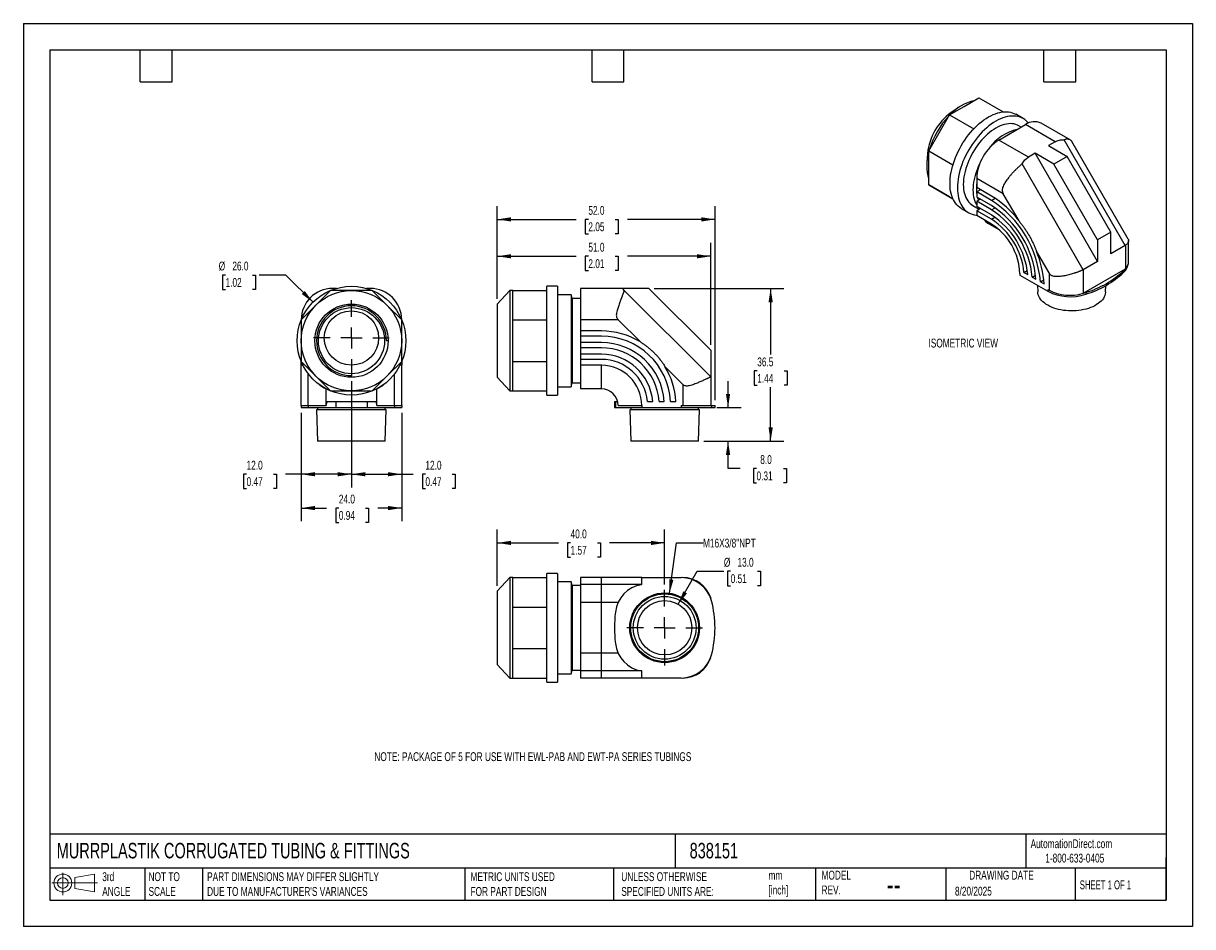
# Model space of a CAD drawing. Header units: millimetres. Extents: x 0 to 279, y 0 to 216.
import ezdxf

# ---------------------------------------------------------------- set-up
doc = ezdxf.new("R2010")
doc.units = ezdxf.units.MM
doc.layers.add('DIMENSIONS', color=140, linetype='Continuous', lineweight=25)
doc.layers.add('TEXT', color=140, linetype='Continuous', lineweight=25)
doc.styles.add('SLDTEXTSTYLE0', font='TXT', dxfattribs={"width": 0.7})
doc.styles.add('SLDTEXTSTYLE1', font='TXT', dxfattribs={"width": 0.65})
doc.dimstyles.new('SLDDIMSTYLE0', dxfattribs={"dimtxt": 2.158008, "dimasz": 3.302, "dimexe": 0, "dimexo": 0.0625, "dimgap": 0.539502, "dimtad": 0, "dimtih": 1, "dimtoh": 1, "dimdec": 1, "dimrnd": 1e-09, "dimzin": 12, "dimdsep": 46, "dimtxsty": 'SLDTEXTSTYLE0', "dimsah": 1, "dimcen": 0.09, "dimadec": 0, "dimazin": 3, "dimtfac": 1, "dimtdec": 1, "dimtofl": 0, "dimtmove": 0, "dimatfit": 3, "dimfxl": 0, "dimfrac": 2, "dimtolj": 1, "dimtzin": 12, "dimarcsym": 0})
doc.dimstyles.new('SLDDIMSTYLE1', dxfattribs={"dimtxt": 2.158008, "dimasz": 3.302, "dimexe": 0, "dimexo": 0.0625, "dimgap": 0.539502, "dimtad": 0, "dimtih": 1, "dimtoh": 1, "dimdec": 1, "dimrnd": 1e-09, "dimzin": 4, "dimdsep": 46, "dimtxsty": 'SLDTEXTSTYLE0', "dimsah": 1, "dimcen": 0.09, "dimadec": 0, "dimazin": 1, "dimtfac": 1, "dimtdec": 1, "dimtofl": 0, "dimtmove": 0, "dimatfit": 3, "dimfxl": 0, "dimfrac": 2, "dimtolj": 1, "dimtzin": 12, "dimarcsym": 0})
doc.dimstyles.new('SLDDIMSTYLE2', dxfattribs={"dimtxt": 2.158008, "dimasz": 3.302, "dimexe": 0, "dimexo": 0.0625, "dimgap": 0.539502, "dimtad": 0, "dimtih": 1, "dimtoh": 1, "dimdec": 1, "dimrnd": 1e-09, "dimzin": 4, "dimdsep": 46, "dimtxsty": 'SLDTEXTSTYLE0', "dimsah": 1, "dimcen": 0.09, "dimadec": 0, "dimazin": 1, "dimtfac": 1, "dimtdec": 1, "dimtmove": 0, "dimatfit": 0, "dimfxl": 0, "dimfrac": 2, "dimtolj": 1, "dimtzin": 12, "dimarcsym": 0})
doc.dimstyles.new('SLDDIMSTYLE3', dxfattribs={"dimtxt": 2.158008, "dimasz": 3.302, "dimexe": 0, "dimexo": 0.0625, "dimgap": 0.539502, "dimtad": 0, "dimtih": 1, "dimtoh": 1, "dimdec": 1, "dimrnd": 1e-09, "dimzin": 4, "dimdsep": 46, "dimtxsty": 'SLDTEXTSTYLE0', "dimsah": 1, "dimcen": 0, "dimadec": 0, "dimazin": 1, "dimtfac": 1, "dimtdec": 1, "dimtofl": 0, "dimtmove": 0, "dimatfit": 3, "dimfxl": 0, "dimfrac": 2, "dimtolj": 1, "dimtzin": 12, "dimarcsym": 0})
doc.dimstyles.new('SLDDIMSTYLE4', dxfattribs={"dimtxt": 2.158008, "dimasz": 3.302, "dimexe": 0, "dimexo": 0.0625, "dimgap": 0.539502, "dimtad": 0, "dimtih": 1, "dimtoh": 1, "dimdec": 1, "dimrnd": 1e-09, "dimzin": 12, "dimdsep": 46, "dimtxsty": 'SLDTEXTSTYLE0', "dimsah": 1, "dimcen": 0, "dimadec": 0, "dimazin": 3, "dimtfac": 1, "dimtdec": 1, "dimtofl": 0, "dimtmove": 0, "dimatfit": 3, "dimfxl": 0, "dimfrac": 2, "dimtolj": 1, "dimtzin": 12, "dimarcsym": 0})

# ---------------------------------------------------------------- blocks, each defined once
blk = doc.blocks.new('Block11')
at = {"color": 7, "linetype": 'Continuous', "lineweight": 18}
for p, q in [((0, 2.88), (10.87, 2.88)), ((2.59, 5.31), (2.59, 0)), ((5.48, 4.17), (10.18, 5.03)), ((5.48, 1.6), (5.48, 4.17)), ((10.18, 5.03), (10.18, 0.73)), ((5.48, 1.6), (10.18, 0.73))]:
    blk.add_line(p, q, dxfattribs=at)
for radius in [2.15, 1.29]:
    blk.add_circle((2.59, 2.88), radius, dxfattribs=at)
blk = doc.blocks.new('Block12')
at = {"color": 7, "linetype": 'Continuous'}
blk.add_blockref('Block11', (0, 0), dxfattribs=at)
blk = doc.blocks.new('_D')
at = {"layer": 'DIMENSIONS'}
for p, q in [((150.76, 152.55), (181.75, 152.55)), ((178.57, 152.55), (178.57, 136.74)), ((175.37, 132.83), (174.64, 132.83)), ((174.64, 132.83), (174.64, 129.4)), ((181.78, 132.83), (182.5, 132.83)), ((182.5, 132.83), (182.5, 129.4)), ((174.64, 129.4), (175.37, 129.4)), ((178.57, 116.05), (178.57, 128.91)), ((182.5, 129.4), (181.78, 129.4)), ((162.61, 116.05), (181.75, 116.05))]:
    blk.add_line(p, q, dxfattribs=at)
for points in [[(178.57, 152.55), (178.06, 149.25), (179.08, 149.25)], [(178.57, 116.05), (179.08, 119.35), (178.06, 119.35)]]:
    blk.add_solid(points, dxfattribs=at)
at = {"layer": 'DIMENSIONS', "char_height": 2.117, "attachment_point": 1, "style": 'SLDTEXTSTYLE0'}
for s, insert in [('36.5', (175.37, 136.04)), ('1.44', (175.37, 132.12))]:
    blk.add_mtext(s, dxfattribs=dict(at, insert=insert))
blk = doc.blocks.new('_D_1')
at = {"layer": 'DIMENSIONS'}
for p, q in [((113.24, 150.07), (113.24, 163.41)), ((164.24, 139.07), (164.24, 163.41)), ((113.24, 160.23), (132.08, 160.23)), ((135.01, 160.23), (134.28, 160.23)), ((134.28, 160.23), (134.28, 156.8)), ((141.42, 160.23), (142.14, 160.23)), ((142.14, 160.23), (142.14, 156.8)), ((164.24, 160.23), (144.34, 160.23)), ((134.28, 156.8), (135.01, 156.8)), ((142.14, 156.8), (141.42, 156.8))]:
    blk.add_line(p, q, dxfattribs=at)
for points in [[(113.24, 160.23), (116.54, 159.73), (116.54, 160.74)], [(164.24, 160.23), (160.94, 160.74), (160.94, 159.73)]]:
    blk.add_solid(points, dxfattribs=at)
at = {"layer": 'DIMENSIONS', "char_height": 2.117, "attachment_point": 1, "style": 'SLDTEXTSTYLE0'}
for s, insert in [('51.0', (135.01, 163.45)), ('2.01', (135.01, 159.53))]:
    blk.add_mtext(s, dxfattribs=dict(at, insert=insert))
blk = doc.blocks.new('_D_2')
at = {"layer": 'DIMENSIONS'}
for p, q in [((113.24, 150.07), (113.24, 172.23)), ((165.28, 125.82), (165.28, 172.23)), ((113.24, 169.05), (132.08, 169.05)), ((135.01, 169.05), (134.28, 169.05)), ((134.28, 169.05), (134.28, 165.62)), ((141.42, 169.05), (142.14, 169.05)), ((142.14, 169.05), (142.14, 165.62)), ((165.28, 169.05), (144.34, 169.05)), ((134.28, 165.62), (135.01, 165.62)), ((142.14, 165.62), (141.42, 165.62))]:
    blk.add_line(p, q, dxfattribs=at)
for points in [[(113.24, 169.05), (116.54, 168.54), (116.54, 169.56)], [(165.28, 169.05), (161.98, 169.56), (161.98, 168.54)]]:
    blk.add_solid(points, dxfattribs=at)
at = {"layer": 'DIMENSIONS', "char_height": 2.117, "attachment_point": 1, "style": 'SLDTEXTSTYLE0'}
for s, insert in [('52.0', (135.01, 172.26)), ('2.05', (135.01, 168.35))]:
    blk.add_mtext(s, dxfattribs=dict(at, insert=insert))
blk = doc.blocks.new('_D_3')
at = {"layer": 'DIMENSIONS'}
for p, q in [((168.39, 124.05), (168.39, 130.4)), ((165.71, 124.05), (171.56, 124.05)), ((162.61, 116.05), (171.56, 116.05)), ((168.39, 109.5), (168.39, 116.05)), ((171.3, 109.5), (168.39, 109.5)), ((175.19, 109.5), (174.47, 109.5)), ((174.47, 109.5), (174.47, 106.07)), ((181.61, 109.5), (182.33, 109.5)), ((182.33, 109.5), (182.33, 106.07)), ((174.47, 106.07), (175.19, 106.07)), ((182.33, 106.07), (181.61, 106.07))]:
    blk.add_line(p, q, dxfattribs=at)
for points in [[(168.39, 124.05), (168.9, 127.35), (167.88, 127.35)], [(168.39, 116.05), (167.88, 112.75), (168.9, 112.75)]]:
    blk.add_solid(points, dxfattribs=at)
at = {"layer": 'DIMENSIONS', "char_height": 2.117, "attachment_point": 1, "style": 'SLDTEXTSTYLE0'}
for s, insert in [('8.0', (176.09, 112.71)), ('0.31', (175.19, 108.8))]:
    blk.add_mtext(s, dxfattribs=dict(at, insert=insert))
blk = doc.blocks.new('_D_4')
at = {"layer": 'DIMENSIONS'}
for p, q in [((48.31, 155.74), (47.59, 155.74)), ((47.59, 155.74), (47.59, 152.31)), ((54.73, 155.74), (55.45, 155.74)), ((55.45, 155.74), (55.45, 152.31)), ((62.71, 155.74), (56.36, 155.74)), ((69.21, 149.24), (62.71, 155.74)), ((47.59, 152.31), (48.31, 152.31)), ((55.45, 152.31), (54.73, 152.31))]:
    blk.add_line(p, q, dxfattribs=at)
blk.add_solid([(69.21, 149.24), (67.23, 151.94), (66.51, 151.22)], dxfattribs=at)
at = {"layer": 'DIMENSIONS', "char_height": 2.117, "attachment_point": 1, "style": 'SLDTEXTSTYLE0'}
for s, insert in [('%%c', (46.68, 158.96)), ('26.0', (49.94, 158.96)), ('1.02', (48.31, 155.04))]:
    blk.add_mtext(s, dxfattribs=dict(at, insert=insert))
blk = doc.blocks.new('_D_5')
at = {"layer": 'DIMENSIONS'}
for p, q in [((78.4, 130.39), (78.4, 104.96)), ((90.4, 122.78), (90.4, 104.96)), ((78.4, 108.13), (90.4, 108.13)), ((90.4, 108.13), (93.15, 108.13)), ((96.07, 108.13), (95.35, 108.13)), ((95.35, 108.13), (95.35, 104.7)), ((102.48, 108.13), (103.21, 108.13)), ((103.21, 108.13), (103.21, 104.7)), ((95.35, 104.7), (96.07, 104.7)), ((103.21, 104.7), (102.48, 104.7))]:
    blk.add_line(p, q, dxfattribs=at)
for points in [[(78.4, 108.13), (81.7, 107.63), (81.7, 108.64)], [(90.4, 108.13), (87.1, 108.64), (87.1, 107.63)]]:
    blk.add_solid(points, dxfattribs=at)
at = {"layer": 'DIMENSIONS', "char_height": 2.117, "attachment_point": 1, "style": 'SLDTEXTSTYLE0'}
for s, insert in [('12.0', (96.07, 111.35)), ('0.47', (96.07, 107.43))]:
    blk.add_mtext(s, dxfattribs=dict(at, insert=insert))
blk = doc.blocks.new('_D_6')
at = {"layer": 'DIMENSIONS'}
for p, q in [((78.4, 130.39), (78.4, 104.96)), ((66.4, 122.78), (66.4, 104.96)), ((53.33, 108.13), (52.6, 108.13)), ((52.6, 108.13), (52.6, 104.7)), ((59.74, 108.13), (60.47, 108.13)), ((60.47, 108.13), (60.47, 104.7)), ((66.4, 108.13), (62.67, 108.13)), ((78.4, 108.13), (66.4, 108.13)), ((52.6, 104.7), (53.33, 104.7)), ((60.47, 104.7), (59.74, 104.7))]:
    blk.add_line(p, q, dxfattribs=at)
for points in [[(66.4, 108.13), (69.7, 107.63), (69.7, 108.64)], [(78.4, 108.13), (75.1, 108.64), (75.1, 107.63)]]:
    blk.add_solid(points, dxfattribs=at)
at = {"layer": 'DIMENSIONS', "char_height": 2.117, "attachment_point": 1, "style": 'SLDTEXTSTYLE0'}
for s, insert in [('12.0', (53.33, 111.35)), ('0.47', (53.33, 107.43))]:
    blk.add_mtext(s, dxfattribs=dict(at, insert=insert))
blk = doc.blocks.new('_D_7')
at = {"layer": 'DIMENSIONS'}
for p, q in [((66.4, 122.78), (66.4, 96.88)), ((90.4, 122.78), (90.4, 96.88)), ((66.4, 100.05), (72.45, 100.05)), ((75.38, 100.05), (74.65, 100.05)), ((74.65, 100.05), (74.65, 96.62)), ((81.79, 100.05), (82.51, 100.05)), ((82.51, 100.05), (82.51, 96.62)), ((90.4, 100.05), (84.71, 100.05)), ((74.65, 96.62), (75.38, 96.62)), ((82.51, 96.62), (81.79, 96.62))]:
    blk.add_line(p, q, dxfattribs=at)
for points in [[(66.4, 100.05), (69.7, 99.54), (69.7, 100.56)], [(90.4, 100.05), (87.1, 100.56), (87.1, 99.54)]]:
    blk.add_solid(points, dxfattribs=at)
at = {"layer": 'DIMENSIONS', "char_height": 2.117, "attachment_point": 1, "style": 'SLDTEXTSTYLE0'}
for s, insert in [('24.0', (75.38, 103.26)), ('0.94', (75.38, 99.35))]:
    blk.add_mtext(s, dxfattribs=dict(at, insert=insert))
blk = doc.blocks.new('SW_CENTERMARKSYMBOL_0')
at = {"layer": 'DIMENSIONS', "color": 0}
for p, q in [((0, 5.08), (0, 9.04)), ((-5.08, 0), (-9.04, 0)), ((0, 0), (-2.54, 0)), ((0, 0), (0, 2.54)), ((0, 0), (0, -2.54)), ((0, 0), (2.54, 0)), ((5.08, 0), (9.04, 0)), ((0, -5.08), (0, -9.04))]:
    blk.add_line(p, q, dxfattribs=at)
blk = doc.blocks.new('_D_8')
at = {"layer": 'DIMENSIONS'}
for p, q in [((156.49, 77.06), (161.04, 84.93)), ((161.04, 84.93), (167.39, 84.93)), ((169.01, 84.93), (168.29, 84.93)), ((168.29, 84.93), (168.29, 81.5)), ((175.43, 84.93), (176.15, 84.93)), ((176.15, 84.93), (176.15, 81.5)), ((168.29, 81.5), (169.01, 81.5)), ((176.15, 81.5), (175.43, 81.5))]:
    blk.add_line(p, q, dxfattribs=at)
blk.add_solid([(156.49, 77.06), (158.58, 79.66), (157.7, 80.17)], dxfattribs=at)
at = {"layer": 'DIMENSIONS', "char_height": 2.117, "attachment_point": 1, "style": 'SLDTEXTSTYLE0'}
for s, insert in [('%%c', (167.39, 88.14)), ('13.0', (170.64, 88.14)), ('0.51', (169.01, 84.23))]:
    blk.add_mtext(s, dxfattribs=dict(at, insert=insert))
blk = doc.blocks.new('_D_9')
at = {"layer": 'DIMENSIONS'}
for p, q in [((154.39, 79.68), (156.06, 91.72)), ((156.06, 91.72), (162.41, 91.72))]:
    blk.add_line(p, q, dxfattribs=at)
blk.add_solid([(154.39, 79.68), (155.34, 82.88), (154.34, 83.02)], dxfattribs=at)
at = {"layer": 'DIMENSIONS', "insert": (162.41, 92.74), "char_height": 2.1167, "attachment_point": 1, "style": 'SLDTEXTSTYLE0'}
blk.add_mtext('M16X3/8"NPT', dxfattribs=at)
blk = doc.blocks.new('_D_10')
at = {"layer": 'DIMENSIONS'}
for p, q in [((113.24, 81.45), (113.24, 94.9)), ((153.24, 81.74), (153.24, 94.9)), ((113.24, 91.72), (127.84, 91.72)), ((130.76, 91.72), (130.04, 91.72)), ((130.04, 91.72), (130.04, 88.29)), ((137.18, 91.72), (137.9, 91.72)), ((137.9, 91.72), (137.9, 88.29)), ((153.24, 91.72), (140.1, 91.72)), ((130.04, 88.29), (130.76, 88.29)), ((137.9, 88.29), (137.18, 88.29))]:
    blk.add_line(p, q, dxfattribs=at)
for points in [[(113.24, 91.72), (116.54, 91.21), (116.54, 92.23)], [(153.24, 91.72), (149.94, 92.23), (149.94, 91.21)]]:
    blk.add_solid(points, dxfattribs=at)
at = {"layer": 'DIMENSIONS', "char_height": 2.117, "attachment_point": 1, "style": 'SLDTEXTSTYLE0'}
for s, insert in [('40.0', (130.76, 94.93)), ('1.57', (130.76, 91.02))]:
    blk.add_mtext(s, dxfattribs=dict(at, insert=insert))
blk = doc.blocks.new('SW_CENTERMARKSYMBOL_1')
at = {"layer": 'DIMENSIONS', "color": 0}
for p, q in [((0, 5.08), (0, 9.04)), ((-5.08, 0), (-9.04, 0)), ((0, 0), (-2.54, 0)), ((0, 0), (0, 2.54)), ((0, 0), (0, -2.54)), ((0, 0), (2.54, 0)), ((5.08, 0), (9.04, 0)), ((0, -5.08), (0, -9.04))]:
    blk.add_line(p, q, dxfattribs=at)

msp = doc.modelspace()

# ---------------------------------------------------------------- linework, layer by layer
at = {"color": 7, "linetype": 'Continuous'}
for p, q in [((0, 215.9), (0, 0)), ((0, 215.9), (279.4, 215.9)), ((279.4, 215.9), (279.4, 0)), ((279.4, 0), (0, 0))]:
    msp.add_line(p, q, dxfattribs=at)
for p, q in [((221.32, 194.03), (224.84, 196.06)), ((223.6, 195.88), (221.68, 194.57)), ((224.84, 196.06), (228.35, 198.09)), ((228.35, 198.09), (234.12, 194.76)), ((218.84, 189.72), (221.32, 194.03)), ((221.32, 194.03), (227.1, 190.69)), ((238.89, 193.16), (237.12, 194.18)), ((233.1, 188.02), (239.46, 191.7)), ((238.44, 191.11), (237.89, 191.43)), ((246.54, 187.61), (239.46, 191.7)), ((250.16, 188.06), (243.21, 192.07)), ((216.35, 185.42), (218.84, 189.72)), ((240.17, 183.94), (233.1, 188.02)), ((246.54, 187.61), (244.95, 186.69)), ((263.31, 162.82), (248.71, 188.1)), ((264.01, 164.32), (250.51, 187.7)), ((216.06, 184.83), (215.89, 182.52)), ((216.35, 185.42), (222.13, 182.08)), ((216.35, 181.36), (216.35, 185.42)), ((241.76, 184.86), (240.17, 183.94)), ((256.69, 159), (241.76, 184.86)), ((246.26, 182.26), (241.76, 184.86)), ((244.95, 186.69), (249.45, 184.1)), ((253.26, 157.01), (238.66, 182.3)), ((249.45, 184.1), (246.26, 182.26)), ((256.69, 164.19), (246.26, 182.26)), ((259.88, 166.03), (249.45, 184.1)), ((216.35, 177.3), (216.35, 181.36)), ((234.17, 175.16), (227.8, 178.84)), ((227.8, 178.84), (227.8, 176.66)), ((216.35, 177.3), (222.12, 173.97)), ((218.84, 175.87), (216.35, 177.3)), ((218.32, 176.16), (218.35, 176.15)), ((218.35, 176.15), (218.84, 175.87)), ((231.33, 174.62), (227.8, 176.66)), ((228.68, 176.15), (227.8, 175.64)), ((221.32, 174.43), (218.84, 175.87)), ((221.32, 174.43), (222.12, 173.97)), ((227.8, 175.64), (227.8, 174.4)), ((231.33, 173.6), (227.8, 175.64)), ((231.33, 172.36), (227.8, 174.4)), ((228.69, 173.89), (227.8, 173.38)), ((227.8, 173.38), (227.8, 172.14)), ((231.33, 171.33), (227.8, 173.38)), ((231.33, 173.6), (232.19, 174.09)), ((237.92, 168.67), (234.17, 175.16)), ((224.12, 171.66), (225.89, 170.64)), ((226.89, 172.37), (228.43, 171.48)), ((231.33, 170.1), (227.8, 172.14)), ((228.69, 171.63), (227.8, 171.11)), ((227.8, 171.11), (227.8, 169.96)), ((231.33, 169.07), (227.8, 171.11)), ((231.33, 171.33), (232.19, 171.83)), ((231.33, 167.92), (227.8, 169.96)), ((230.48, 168.13), (233.13, 166.6)), ((231.33, 169.07), (232.18, 169.56)), ((259.88, 166.03), (256.69, 164.19)), ((259.88, 160.83), (259.88, 166.03)), ((256.69, 164.19), (256.69, 159)), ((263.31, 162.82), (259.88, 160.83)), ((263.33, 162.82), (263.33, 157.2)), ((264.11, 159.06), (264.11, 163.97)), ((245.09, 156.26), (242.08, 161.46)), ((239.11, 156.39), (239.9, 156.84)), ((253.24, 157), (253.24, 151.38)), ((256.69, 159), (253.26, 157.01)), ((263.28, 157.18), (253.29, 151.41)), ((262.97, 156.84), (262.97, 156.43)), ((263.33, 157.2), (263.28, 157.18)), ((238.14, 156.13), (238.14, 155.72)), ((238.14, 155.72), (244.82, 151.86)), ((239.11, 156.39), (240, 155.87)), ((241.07, 155.25), (241.88, 155.72)), ((241.07, 155.25), (241.96, 154.74)), ((243.03, 154.12), (243.85, 154.59)), ((243.03, 154.12), (243.92, 153.61)), ((245.09, 156.26), (245.09, 152.12)), ((73.43, 152.05), (69.91, 148.54)), ((78.4, 152.05), (73.43, 152.05)), ((74.83, 152.55), (73.9, 152.55)), ((83.37, 152.05), (78.4, 152.05)), ((82.9, 152.55), (81.97, 152.55)), ((86.88, 148.54), (83.37, 152.05)), ((116.24, 152.05), (113.24, 148.8)), ((116.94, 152.05), (116.24, 152.05)), ((116.24, 152.05), (116.24, 128.05)), ((116.94, 148.54), (116.94, 152.05)), ((116.94, 152.05), (125.12, 152.05)), ((127.62, 153.05), (125.12, 153.05)), ((125.12, 127.05), (125.12, 153.05)), ((127.62, 153.05), (127.62, 127.05)), ((130.88, 151.05), (127.62, 151.05)), ((131.12, 150.15), (130.88, 151.05)), ((130.88, 151.05), (130.88, 129.05)), ((133.12, 152.55), (133.12, 145.05)), ((143.12, 152.55), (133.12, 152.55)), ((149.49, 152.55), (143.12, 152.55)), ((164.24, 131.44), (143.59, 152.08)), ((164.24, 137.8), (149.49, 152.55)), ((242.35, 153.29), (242.41, 151.74)), ((244.82, 152.27), (245.09, 152.12)), ((244.82, 152.27), (244.82, 151.86)), ((253.24, 151.38), (253.29, 151.41)), ((253.88, 151.59), (253.88, 151.18)), ((258.6, 151.74), (258.66, 153.26)), ((69.91, 148.54), (66.4, 145.02)), ((90.4, 145.02), (86.88, 148.54)), ((113.24, 148.8), (113.24, 131.3)), ((116.94, 145.02), (116.94, 148.54)), ((133.12, 150.15), (131.12, 150.15)), ((131.12, 150.15), (131.12, 129.95)), ((66.4, 145.02), (66.4, 140.05)), ((90.4, 140.05), (90.4, 145.02)), ((116.94, 145.02), (125.12, 145.02)), ((116.94, 140.05), (116.94, 145.02)), ((142.14, 145.05), (133.12, 145.05)), ((133.12, 145.05), (133.12, 142.38)), ((147.44, 139.75), (142.14, 145.05)), ((66.4, 140.05), (66.4, 135.08)), ((87.15, 140.05), (86.75, 140.05)), ((90.4, 135.08), (90.4, 140.05)), ((116.94, 135.08), (116.94, 140.05)), ((138.12, 142.38), (133.12, 142.38)), ((133.12, 142.38), (133.12, 141.13)), ((133.12, 141.13), (133.12, 139.62)), ((138.12, 141.13), (133.12, 141.13)), ((138.12, 139.62), (133.12, 139.62)), ((133.12, 139.62), (133.12, 138.36)), ((133.12, 138.36), (133.12, 136.85)), ((138.12, 138.36), (133.12, 138.36)), ((164.24, 137.8), (164.24, 131.44)), ((66.4, 135.08), (69.91, 131.57)), ((66.4, 134.18), (66.4, 135.05)), ((66.8, 134.18), (66.4, 134.18)), ((66.4, 124.55), (66.4, 134.18)), ((86.88, 131.57), (90.4, 135.08)), ((90.4, 134.18), (90, 134.18)), ((90.4, 135.05), (90.4, 134.18)), ((90.4, 124.55), (90.4, 134.18)), ((116.94, 131.57), (116.94, 135.08)), ((116.94, 135.08), (125.12, 135.08)), ((138.12, 136.85), (133.12, 136.85)), ((133.12, 136.85), (133.12, 135.59)), ((133.12, 135.59), (133.12, 134.18)), ((138.12, 135.59), (133.12, 135.59)), ((138.12, 134.18), (133.12, 134.18)), ((133.12, 134.18), (133.12, 128.55)), ((138.12, 128.55), (138.12, 134.18)), ((68.09, 124.55), (68.09, 132.13)), ((69.91, 131.57), (73.43, 128.05)), ((78.4, 131.3), (78.4, 131.7)), ((83.37, 128.05), (86.88, 131.57)), ((88.71, 124.55), (88.71, 132.13)), ((116.94, 128.05), (116.94, 131.57)), ((157.57, 129.62), (153.32, 133.87)), ((164.24, 131.43), (164.24, 124.55)), ((72.34, 128.55), (72.32, 128.55)), ((72.32, 124.55), (72.32, 128.55)), ((84.47, 128.55), (84.46, 128.55)), ((84.47, 124.55), (84.47, 128.55)), ((113.24, 131.3), (116.24, 128.05)), ((127.62, 129.05), (130.88, 129.05)), ((130.88, 129.05), (131.12, 129.95)), ((131.12, 129.95), (133.12, 129.95)), ((138.12, 128.55), (133.12, 128.55)), ((157.57, 129.62), (157.57, 124.55)), ((73.43, 128.05), (78.4, 128.05)), ((78.4, 128.05), (83.37, 128.05)), ((116.24, 128.05), (116.94, 128.05)), ((116.94, 128.05), (125.12, 128.05)), ((125.12, 127.05), (127.62, 127.05)), ((66.4, 124.55), (68.09, 124.55)), ((66.4, 124.55), (66.4, 124.05)), ((66.4, 124.05), (68.09, 124.05)), ((68.09, 124.55), (72.32, 124.55)), ((68.09, 124.55), (68.09, 124.05)), ((68.09, 124.05), (74.65, 124.05)), ((70.07, 123.55), (70.3, 116.05)), ((86.73, 123.55), (70.07, 123.55)), ((70.32, 124.05), (70.32, 123.55)), ((72.61, 125.55), (74.65, 125.55)), ((74.65, 125.55), (74.65, 124.05)), ((74.65, 125.55), (82.15, 125.55)), ((74.65, 124.05), (82.15, 124.05)), ((82.15, 125.55), (82.15, 124.05)), ((82.15, 125.55), (84.19, 125.55)), ((82.15, 124.05), (88.71, 124.05)), ((84.47, 124.55), (88.71, 124.55)), ((86.47, 123.55), (86.47, 124.05)), ((86.49, 116.05), (86.73, 123.55)), ((88.71, 124.55), (90.4, 124.55)), ((88.71, 124.55), (88.71, 124.05)), ((88.71, 124.05), (90.4, 124.05)), ((90.4, 124.55), (90.4, 124.05)), ((141.25, 125.55), (141.25, 124.05)), ((141.25, 125.55), (141.46, 125.55)), ((141.25, 124.05), (141.46, 124.05)), ((141.46, 125.55), (141.46, 124.05)), ((141.46, 125.55), (141.99, 125.55)), ((141.46, 124.05), (147.75, 124.05)), ((142.12, 124.55), (147.75, 124.55)), ((144.91, 123.55), (145.14, 116.05)), ((161.57, 123.55), (144.91, 123.55)), ((145.17, 124.05), (145.17, 123.55)), ((147.75, 124.55), (147.75, 124.05)), ((147.75, 124.05), (157.19, 124.05)), ((149.11, 125.55), (150.38, 125.55)), ((151.89, 125.55), (153.16, 125.55)), ((154.67, 125.55), (155.92, 125.55)), ((157.19, 124.55), (157.57, 124.55)), ((157.19, 124.55), (157.19, 124.05)), ((157.19, 124.05), (164.44, 124.05)), ((157.57, 124.55), (164.24, 124.55)), ((161.32, 123.55), (161.32, 124.05)), ((161.34, 116.05), (161.57, 123.55)), ((164.24, 124.55), (164.44, 124.55)), ((164.44, 124.55), (164.44, 124.05)), ((164.44, 124.55), (165.28, 124.55)), ((164.44, 124.05), (165.28, 124.05)), ((165.28, 124.05), (165.28, 124.55)), ((86.49, 116.05), (70.3, 116.05)), ((161.34, 116.05), (145.14, 116.05)), ((127.62, 84.43), (125.12, 84.43)), ((125.12, 58.43), (125.12, 84.43)), ((127.62, 84.43), (127.62, 58.43)), ((116.24, 83.43), (113.24, 80.18)), ((116.94, 83.43), (116.24, 83.43)), ((116.24, 83.43), (116.24, 59.43)), ((116.94, 79.91), (116.94, 83.43)), ((116.94, 83.43), (125.12, 83.43)), ((130.88, 82.43), (127.62, 82.43)), ((131.12, 81.53), (130.88, 82.43)), ((130.88, 82.43), (130.88, 60.43)), ((133.12, 81.53), (131.12, 81.53)), ((131.12, 81.53), (131.12, 61.33)), ((133.12, 83.43), (133.12, 81.74)), ((138.12, 83.43), (133.12, 83.43)), ((138.12, 81.74), (133.12, 81.74)), ((133.12, 81.74), (133.12, 77.5)), ((138.12, 81.74), (138.12, 83.43)), ((147.75, 83.43), (138.12, 83.43)), ((138.12, 77.5), (138.12, 81.74)), ((147.75, 81.74), (138.12, 81.74)), ((147.75, 81.74), (147.75, 83.43)), ((147.75, 83.43), (157.19, 83.43)), ((113.24, 80.18), (113.24, 62.68)), ((116.94, 76.4), (116.94, 79.91)), ((164.24, 78.56), (164.24, 78.49)), ((116.94, 71.43), (116.94, 76.4)), ((116.94, 76.4), (125.12, 76.4)), ((138.12, 77.5), (133.12, 77.5)), ((133.12, 77.5), (133.12, 65.35)), ((138.12, 65.35), (138.12, 77.5)), ((142.12, 77.5), (138.12, 77.5)), ((116.94, 66.46), (116.94, 71.43)), ((116.94, 62.94), (116.94, 66.46)), ((116.94, 66.46), (125.12, 66.46)), ((138.12, 65.35), (133.12, 65.35)), ((133.12, 65.35), (133.12, 61.12)), ((138.12, 61.12), (138.12, 65.35)), ((142.12, 65.35), (138.12, 65.35)), ((164.24, 64.3), (164.24, 64.37)), ((113.24, 62.68), (116.24, 59.43)), ((116.94, 59.43), (116.94, 62.94)), ((116.24, 59.43), (116.94, 59.43)), ((116.94, 59.43), (125.12, 59.43)), ((127.62, 60.43), (130.88, 60.43)), ((130.88, 60.43), (131.12, 61.33)), ((131.12, 61.33), (133.12, 61.33)), ((138.12, 61.12), (133.12, 61.12)), ((133.12, 61.12), (133.12, 59.43)), ((138.12, 59.43), (133.12, 59.43)), ((147.75, 61.12), (138.12, 61.12)), ((138.12, 59.43), (138.12, 61.12)), ((147.75, 59.43), (138.12, 59.43)), ((147.75, 59.43), (147.75, 61.12)), ((157.19, 59.43), (147.75, 59.43)), ((125.12, 58.43), (127.62, 58.43))]:
    msp.add_line(p, q)
at = {"flags": 128}
for points in [[(224.12, 171.66), (224.12, 171.66), (223.74, 171.91), (223.39, 172.2), (223.06, 172.52), (222.76, 172.89), (222.48, 173.29), (222.24, 173.72), (222.03, 174.19), (221.85, 174.69), (221.7, 175.23), (221.58, 175.79), (221.5, 176.37), (221.45, 176.98), (221.43, 177.61), (221.45, 178.26), (221.5, 178.93), (221.58, 179.61), (221.7, 180.31), (221.85, 181.01), (222.03, 181.72), (222.24, 182.44), (222.48, 183.15), (222.76, 183.87), (223.06, 184.58), (223.39, 185.29), (223.74, 185.99), (224.12, 186.67), (224.53, 187.35), (224.95, 188), (225.4, 188.64), (225.87, 189.26), (226.35, 189.85), (226.85, 190.42), (227.36, 190.96), (227.89, 191.47), (228.42, 191.96), (228.97, 192.4), (229.52, 192.82), (230.07, 193.19), (230.62, 193.53), (231.18, 193.84), (231.73, 194.1), (232.28, 194.32), (232.82, 194.5), (233.36, 194.63), (233.88, 194.73), (234.4, 194.78), (234.9, 194.78), (235.38, 194.75), (235.85, 194.67), (236.29, 194.55), (236.72, 194.38), (237.12, 194.18)], [(240.17, 192.05), (239.96, 192.3), (239.63, 192.62), (239.27, 192.91), (238.89, 193.16), (238.49, 193.36), (238.06, 193.53), (237.61, 193.65), (237.15, 193.73), (236.66, 193.76), (236.16, 193.76), (235.65, 193.71), (235.13, 193.61), (234.59, 193.48), (234.05, 193.3), (233.5, 193.08), (232.95, 192.81), (232.39, 192.51), (231.84, 192.17), (231.28, 191.8), (230.73, 191.38), (230.19, 190.94), (229.66, 190.45), (229.13, 189.94), (228.62, 189.4), (228.12, 188.83), (227.64, 188.24), (227.17, 187.62), (226.72, 186.98), (226.3, 186.33), (225.89, 185.65), (225.51, 184.97), (225.16, 184.27), (224.83, 183.56), (224.52, 182.85), (224.25, 182.13), (224.01, 181.42), (223.8, 180.7), (223.62, 179.99), (223.47, 179.29), (223.35, 178.59), (223.27, 177.91), (223.22, 177.24), (223.2, 176.59), (223.22, 175.96), (223.27, 175.35), (223.35, 174.77), (223.47, 174.21), (223.62, 173.67), (223.8, 173.17), (224.01, 172.7), (224.25, 172.27), (224.52, 171.87), (224.83, 171.5), (225.16, 171.18), (225.51, 170.89), (225.89, 170.64), (226.3, 170.43), (226.72, 170.27), (227.17, 170.15), (227.64, 170.07), (227.8, 170.05)], [(237.89, 191.43), (237.52, 191.61), (237.13, 191.76), (236.71, 191.86), (236.28, 191.92), (235.83, 191.94), (235.37, 191.92), (234.89, 191.85), (234.4, 191.74), (233.91, 191.58), (233.41, 191.39), (232.9, 191.16), (232.39, 190.88), (231.88, 190.57), (231.38, 190.22), (230.87, 189.83), (230.38, 189.41), (229.89, 188.96), (229.41, 188.48), (228.95, 187.97), (228.5, 187.43), (228.07, 186.87), (227.66, 186.29), (227.26, 185.69), (226.89, 185.07), (226.54, 184.45), (226.22, 183.8), (225.92, 183.16), (225.66, 182.5), (225.42, 181.84), (225.21, 181.19), (225.03, 180.53), (224.88, 179.89), (224.76, 179.25), (224.68, 178.62), (224.63, 178.01), (224.61, 177.41), (224.63, 176.83), (224.68, 176.27), (224.76, 175.74), (224.88, 175.24), (225.03, 174.76), (225.21, 174.31), (225.42, 173.9), (225.66, 173.52), (225.92, 173.18), (226.22, 172.87), (226.54, 172.6), (226.89, 172.37), (226.89, 172.37)], [(228.87, 183.16), (228.85, 183.11), (228.53, 182.47), (228.23, 181.82), (227.96, 181.17), (227.72, 180.51), (227.51, 179.86), (227.33, 179.2), (227.18, 178.56), (227.07, 177.92), (226.98, 177.29), (226.94, 176.67), (226.92, 176.08), (226.94, 175.5), (226.98, 174.94), (227.07, 174.41), (227.18, 173.91), (227.33, 173.43), (227.51, 172.98), (227.72, 172.57), (227.8, 172.44)], [(258.6, 151.74), (258.59, 151.58), (258.53, 151.22), (258.42, 150.87), (258.27, 150.52), (258.07, 150.18), (257.83, 149.85), (257.54, 149.53), (257.22, 149.23), (256.85, 148.94), (256.45, 148.67), (256.01, 148.41), (255.54, 148.18), (255.04, 147.97), (254.51, 147.78), (253.96, 147.62), (253.39, 147.48), (252.8, 147.36), (252.2, 147.27), (251.59, 147.21), (250.97, 147.18), (250.35, 147.17), (249.73, 147.19), (249.12, 147.24), (248.51, 147.31), (247.92, 147.42), (247.34, 147.54), (246.78, 147.7), (246.24, 147.87), (245.72, 148.07), (245.24, 148.3), (244.78, 148.54), (244.36, 148.8), (243.98, 149.08), (243.63, 149.38), (243.32, 149.69), (243.06, 150.01), (242.84, 150.35), (242.66, 150.69), (242.53, 151.04), (242.45, 151.4), (242.41, 151.74)]]:
    msp.add_lwpolyline(points, dxfattribs=at)
for centre, radius in [((78.4, 140.05), 13), ((78.4, 140.05), 12), ((78.4, 140.05), 8.75), ((78.4, 140.05), 7.9), ((78.4, 140.7), 6.5), ((153.24, 71.43), 8.33), ((153.24, 71.43), 8.1), ((153.24, 71.43), 7.5), ((153.24, 71.43), 6.5)]:
    msp.add_circle(centre, radius)
for centre, radius, start, end in [((229.67, 186.55), 11.15, 102.7989, 137.1957), ((229.75, 183.42), 13.77, 125.8882, 174.1172), ((235.72, 179.98), 20.07, 136.2421, 163.7579), ((240.15, 179.34), 11.53, 103.2696, 144.2166), ((241.66, 188.66), 3.75, 65.5021, 125.8084), ((239.29, 178.33), 11.5, 122.5439, 177.4561), ((227.01, 181.93), 11.15, 162.803, 197.197), ((237.22, 176.39), 9.5, 173.0006, 186.9994), ((233.4, 175.8), 5.62, 195.4828, 202.7763), ((219.17, 154.53), 23.48, 37.0187, 58.8143), ((217.43, 151.99), 25.69, 4.7476, 57.2493), ((231.24, 174.46), 3.99, 219.2511, 227.1449), ((218.74, 152.75), 23.31, 4.8911, 57.3063), ((219.76, 153.34), 21.39, 5.1297, 57.2686), ((231.82, 170.42), 2.65, 215.3382, 239.6495), ((220.99, 154.04), 19.1, 5.4842, 57.2094), ((222.08, 154.68), 17.11, 5.7308, 57.2712), ((223.4, 155.48), 14.75, 2.5111, 57.4889), ((219.69, 152.08), 24.28, 3.6159, 22.7402), ((247.18, 173.7), 23.11, 286.8671, 313.1275), ((260.78, 158.8), 3.23, 312.8085, 349.767), ((259.97, 159.86), 4.27, 314.8048, 320.9688), ((261.32, 159.14), 2.79, 316.0492, 358.3308), ((247.18, 173.29), 23.11, 286.8671, 313.1275), ((73.9, 145.05), 7.5, 90, 180), ((82.9, 145.05), 7.5, 0, 90), ((250.16, 162.33), 11.76, 242.9386, 288.427), ((250.08, 161.91), 10.99, 242.9803, 286.7434), ((250.61, 161.37), 10.31, 285.0542, 288.4771), ((78.4, 140.05), 8.35, 0, 270), ((138.12, 124.55), 17.83, 58.4925, 90), ((138.12, 124.55), 16.58, 3.4578, 90), ((138.12, 124.55), 15.07, 3.8048, 90), ((138.12, 124.55), 13.81, 4.1525, 90), ((138.12, 124.55), 12.3, 4.6633, 90), ((138.12, 124.55), 11.04, 5.197, 90), ((138.12, 124.55), 9.63, 0, 90), ((138.12, 124.55), 17.83, 3.2151, 31.5075), ((75.5, 135.35), 7.5, 230.8715, 244.9545), ((81.3, 135.35), 7.5, 295.0455, 309.1285), ((138.12, 124.55), 4, 0, 90), ((148.91, 74.33), 7.5, 98.9345, 173.4955), ((157.19, 75.93), 7.5, 14.9006, 90), ((157.57, 76.43), 7, 17.7066, 90), ((140.28, 71.43), 25, 345.0994, 14.9006), ((174.35, 71.43), 33.1, 173.4955, 186.5045), ((148.91, 68.53), 7.5, 186.5045, 261.0655), ((157.19, 66.93), 7.5, 270, 345.0994), ((157.57, 66.43), 7, 270, 342.2934)]:
    msp.add_arc(centre, radius, start, end)
for points, knots in [([(246.54, 187.61), (246.85, 187.79), (247.19, 187.93), (247.92, 188.09), (248.31, 188.12), (248.71, 188.1)], [0, 0, 0, 0, 0.5, 0.5, 1, 1, 1, 1]), ([(250.51, 187.7), (250.51, 187.71), (250.46, 187.8), (250.34, 187.93), (250.12, 188.09), (249.85, 188.19), (249.52, 188.23), (249.14, 188.2), (248.86, 188.14), (248.71, 188.1)], [0, 0, 0, 0, 0.006042, 0.173679, 0.339423, 0.503446, 0.672139, 0.837579, 1, 1, 1, 1]), ([(238.66, 182.3), (238.59, 182.25), (238.46, 182.14), (238.26, 181.97), (238.06, 181.79), (237.86, 181.62), (237.66, 181.44), (237.46, 181.25), (237.27, 181.06), (237.07, 180.87), (236.87, 180.67), (236.68, 180.47), (236.49, 180.27), (236.3, 180.06), (236.11, 179.85), (235.93, 179.64), (235.75, 179.43), (235.57, 179.21), (235.2, 178.74), (234.71, 178.08), (234.26, 177.31), (234.01, 176.72), (233.91, 176.31), (233.9, 175.97), (233.94, 175.7), (234.03, 175.42), (234.12, 175.25), (234.17, 175.16)], [0, 0, 0, 0, 0.028037, 0.056215, 0.08454, 0.113016, 0.141649, 0.170442, 0.199401, 0.22853, 0.257834, 0.287318, 0.316984, 0.346839, 0.376886, 0.407129, 0.437573, 0.468221, 0.499077, 0.633996, 0.748334, 0.818932, 0.873992, 0.906915, 0.937021, 0.967089, 1, 1, 1, 1]), ([(238.66, 182.3), (238.84, 182.66), (239.06, 182.98), (239.57, 183.53), (239.86, 183.76), (240.17, 183.94)], [0, 0, 0, 0, 0.5, 0.5, 1, 1, 1, 1]), ([(237.92, 168.67), (238.01, 168.56), (238.18, 168.34), (238.44, 168.02), (238.69, 167.69), (238.94, 167.35), (239.18, 167.01), (239.42, 166.67), (239.65, 166.32), (239.87, 165.97), (240.09, 165.61), (240.37, 165.13), (240.71, 164.52), (241.09, 163.77), (241.45, 163.01), (241.78, 162.24), (241.98, 161.72), (242.08, 161.46)], [0, 0, 0, 0, 0.050241, 0.100315, 0.15025, 0.200074, 0.249815, 0.299501, 0.34916, 0.39882, 0.448509, 0.498257, 0.598352, 0.698344, 0.798463, 0.898939, 1, 1, 1, 1]), ([(264.01, 164.32), (264.01, 164.32), (264.05, 164.26), (264.09, 164.15), (264.11, 163.98), (264.09, 163.8), (264.02, 163.59), (263.88, 163.35), (263.65, 163.09), (263.43, 162.91), (263.33, 162.82)], [0, 0, 0, 0, 0.010011, 0.139831, 0.256774, 0.383837, 0.504981, 0.674869, 0.839822, 1, 1, 1, 1]), ([(253.24, 157), (253.17, 156.96), (253.03, 156.9), (252.8, 156.8), (252.58, 156.7), (252.34, 156.61), (252.11, 156.51), (251.86, 156.42), (251.62, 156.33), (251.37, 156.25), (250.86, 156.08), (250.04, 155.84), (249.12, 155.63), (248.38, 155.5), (247.84, 155.42), (247.33, 155.38), (246.81, 155.37), (246.34, 155.4), (245.93, 155.5), (245.65, 155.63), (245.43, 155.79), (245.24, 156), (245.14, 156.17), (245.09, 156.26)], [0, 0, 0, 0, 0.026643, 0.053548, 0.080717, 0.108154, 0.135862, 0.163844, 0.192102, 0.220641, 0.249461, 0.365542, 0.498923, 0.561422, 0.624017, 0.691598, 0.748353, 0.820263, 0.874117, 0.907135, 0.936965, 0.967022, 1, 1, 1, 1]), ([(143.59, 152.08), (143.58, 152.05), (143.56, 151.99), (143.52, 151.88), (143.48, 151.77), (143.43, 151.65), (143.38, 151.52), (143.33, 151.38), (143.27, 151.23), (143.21, 151.07), (143.15, 150.91), (143.08, 150.73), (143.02, 150.55), (142.95, 150.36), (142.87, 150.16), (142.8, 149.96), (142.72, 149.75), (142.64, 149.52), (142.46, 149.04), (142.2, 148.3), (141.91, 147.4), (141.74, 146.68), (141.68, 146.19), (141.71, 145.82), (141.79, 145.54), (141.93, 145.28), (142.07, 145.13), (142.14, 145.05)], [0, 0, 0, 0, 0.028037, 0.056215, 0.08454, 0.113016, 0.141649, 0.170442, 0.199401, 0.22853, 0.257834, 0.287318, 0.316984, 0.346839, 0.376886, 0.407129, 0.437573, 0.468221, 0.499077, 0.633996, 0.748334, 0.818932, 0.873992, 0.906915, 0.937021, 0.967089, 1, 1, 1, 1]), ([(143.59, 152.08), (143.44, 152.24), (143.32, 152.36), (143.16, 152.51), (143.12, 152.55), (143.12, 152.55)], [0, 0, 0, 0, 0.5, 0.5, 1, 1, 1, 1]), ([(147.44, 139.75), (147.56, 139.68), (147.8, 139.53), (148.15, 139.3), (148.49, 139.06), (148.83, 138.81), (149.16, 138.56), (149.48, 138.29), (149.8, 138.02), (150.11, 137.75), (150.42, 137.46), (150.82, 137.07), (151.3, 136.57), (151.85, 135.93), (152.38, 135.27), (152.87, 134.59), (153.17, 134.11), (153.32, 133.87)], [0, 0, 0, 0, 0.050241, 0.100315, 0.15025, 0.200074, 0.249815, 0.299501, 0.34916, 0.39882, 0.448509, 0.498257, 0.598352, 0.698344, 0.798463, 0.898939, 1, 1, 1, 1]), ([(164.24, 131.43), (164.21, 131.41), (164.16, 131.38), (164.08, 131.33), (163.98, 131.28), (163.88, 131.22), (163.77, 131.17), (163.64, 131.1), (163.51, 131.04), (163.38, 130.97), (163.08, 130.83), (162.54, 130.58), (161.85, 130.27), (161.22, 130.01), (160.73, 129.81), (160.23, 129.62), (159.69, 129.43), (159.17, 129.28), (158.69, 129.2), (158.33, 129.22), (158.05, 129.28), (157.79, 129.42), (157.65, 129.55), (157.57, 129.62)], [0, 0, 0, 0, 0.026643, 0.053548, 0.080717, 0.108154, 0.135862, 0.163844, 0.192102, 0.220641, 0.249461, 0.365542, 0.498923, 0.561422, 0.624017, 0.691598, 0.748353, 0.820263, 0.874117, 0.907135, 0.936965, 0.967022, 1, 1, 1, 1]), ([(72.61, 125.55), (72.59, 125.51), (72.54, 125.44), (72.49, 125.32), (72.44, 125.2), (72.38, 125.03), (72.33, 124.82), (72.33, 124.64), (72.32, 124.55)], [0, 0, 0, 0, 0.127127, 0.252255, 0.375993, 0.498969, 0.750241, 1, 1, 1, 1]), ([(84.47, 124.55), (84.47, 124.6), (84.47, 124.68), (84.46, 124.82), (84.43, 124.95), (84.39, 125.12), (84.31, 125.32), (84.23, 125.48), (84.19, 125.55)], [0, 0, 0, 0, 0.124439, 0.248528, 0.373011, 0.498629, 0.746465, 1, 1, 1, 1])]:
    msp.add_open_spline(points, degree=3, knots=knots)
for points in [[(263.31, 162.82), (263.32, 162.82), (263.32, 162.82), (263.33, 162.82)], [(253.24, 157), (253.25, 157), (253.25, 157.01), (253.26, 157.01)], [(164.24, 131.43), (164.24, 131.43), (164.24, 131.43), (164.24, 131.44)]]:
    msp.add_open_spline(points, degree=3)
at = {"layer": 'TEXT'}
for p, q in [((6.35, 209.55), (273.05, 209.55)), ((6.35, 209.55), (6.35, 6.35)), ((27.94, 201.93), (27.94, 209.55)), ((35.56, 201.93), (35.56, 209.55)), ((135.89, 201.93), (135.89, 209.55)), ((143.51, 201.93), (143.51, 209.55)), ((243.84, 201.93), (243.84, 209.55)), ((251.46, 201.93), (251.46, 209.55)), ((273.05, 209.55), (273.05, 6.35)), ((27.94, 201.93), (35.56, 201.93)), ((135.89, 201.93), (143.51, 201.93)), ((243.84, 201.93), (251.46, 201.93)), ((273.05, 22.13), (6.35, 22.13)), ((155.76, 22.13), (155.76, 13.97)), ((239.58, 22.13), (239.58, 13.97)), ((273.05, 6.35), (273.05, 16.51)), ((273.05, 13.97), (6.35, 13.97)), ((29.04, 13.97), (29.04, 6.35)), ((42.84, 13.97), (42.84, 6.35)), ((105.48, 13.97), (105.48, 6.35)), ((141, 13.97), (141, 6.35)), ((189.3, 13.97), (189.3, 6.35)), ((220.47, 13.97), (220.47, 6.35)), ((251.35, 13.97), (251.35, 6.35)), ((6.35, 6.35), (273.05, 6.35))]:
    msp.add_line(p, q, dxfattribs=at)

# ---------------------------------------------------------------- block references
at = {"layer": 'DIMENSIONS'}
for name, p in [('SW_CENTERMARKSYMBOL_0', (78.4, 140.7)), ('SW_CENTERMARKSYMBOL_1', (153.24, 71.43))]:
    msp.add_blockref(name, p, dxfattribs=at)
at = {"layer": 'TEXT'}
msp.add_blockref('Block12', (6.84, 7.55), dxfattribs=at)

# ---------------------------------------------------------------- texts
at = {"color": 179, "linetype": 'Continuous', "lineweight": 18, "char_height": 2.1167, "attachment_point": 1, "style": 'SLDTEXTSTYLE0'}
for s, insert in [('AutomationDirect.com', (240.69, 20.88)), ('1-800-633-0405', (244.19, 17.44))]:
    msp.add_mtext(s, dxfattribs=dict(at, insert=insert))
at = {"layer": 'DIMENSIONS', "char_height": 2.1167, "attachment_point": 1, "style": 'SLDTEXTSTYLE0'}
for s, insert in [('ISOMETRIC VIEW', (216.29, 140.55)), ('NOTE: PACKAGE OF 5 FOR USE WITH EWL-PAB AND EWT-PA SERIES TUBINGS', (83.87, 41.69))]:
    msp.add_mtext(s, dxfattribs=dict(at, insert=insert))
at = {"layer": 'TEXT'}
for s, insert, char_height, attachment_point, style in [('MURRPLASTIK CORRUGATED TUBING & FITTINGS', (7.97, 20.02), 3.7042, 1, 'SLDTEXTSTYLE0'), ('838151', (159.21, 20.02), 3.704, 1, 'SLDTEXTSTYLE0'), ('3rd^JANGLE', (18.85, 13), 2.117, 1, 'SLDTEXTSTYLE0'), ('NOT TO^JSCALE', (29.91, 13), 2.1167, 1, 'SLDTEXTSTYLE0'), ("PART DIMENSIONS MAY DIFFER SLIGHTLY ^JDUE TO MANUFACTURER'S VARIANCES", (43.91, 13), 2.1167, 1, 'SLDTEXTSTYLE0'), ('METRIC UNITS USED ^JFOR PART DESIGN', (106.85, 13), 2.1167, 1, 'SLDTEXTSTYLE0'), ('UNLESS OTHERWISE ^JSPECIFIED UNITS ARE:', (142.87, 13), 2.1167, 1, 'SLDTEXTSTYLE0'), ('mm^J[inch]', (178.06, 13.33), 2.117, 1, 'SLDTEXTSTYLE0'), ('MODEL ^JREV.', (190.73, 13.36), 2.1167, 1, 'SLDTEXTSTYLE0'), ('DRAWING DATE', (233.73, 13.36), 2.1167, 2, 'SLDTEXTSTYLE0'), ('--', (206.3, 12.73), 5.292, 1, 'SLDTEXTSTYLE0'), ('8/20/2025', (222.61, 9.54), 2.117, 1, 'SLDTEXTSTYLE0'), ('SHEET 1 OF 1', (252.44, 11.05), 2.1167, 1, 'SLDTEXTSTYLE1')]:
    msp.add_mtext(s, dxfattribs=dict(at, insert=insert, char_height=char_height, attachment_point=attachment_point, style=style))

# ---------------------------------------------------------------- dimensions: what is measured, and where the dimension line sits
at = {"layer": 'DIMENSIONS'}
for base, p1, p2, picture, middle in [((165.28, 169.05), (113.24, 148.8), (165.28, 124.55), '_D_2', (138.21, 169.05)), ((113.24, 160.23), (164.24, 137.8), (113.24, 148.8), '_D_1', (138.21, 160.23)), ((66.4, 108.13), (78.4, 131.66), (66.4, 124.05), '_D_6', (56.53, 108.13)), ((90.4, 108.13), (78.4, 131.66), (90.4, 124.05), '_D_5', (99.28, 108.13)), ((90.4, 100.05), (66.4, 124.05), (90.4, 124.05), '_D_7', (78.58, 100.05)), ((153.24, 91.72), (113.24, 80.18), (153.24, 80.47), '_D_10', (133.97, 91.72))]:
    dim = msp.add_linear_dim(base=base, p1=p1, p2=p2, dimstyle='SLDDIMSTYLE1', dxfattribs=at)
    dim.commit()
    dim.dimension.update_dxf_attribs({"geometry": picture, "text_midpoint": middle, "dimtype": 160})
for p1, p2, picture, middle in [((87.59, 130.86), (69.21, 149.24), '_D_4', (51.52, 155.74)), ((149.99, 65.8), (156.49, 77.06), '_D_8', (172.22, 84.93))]:
    dim = msp.add_diameter_dim_2p(p1=p1, p2=p2, dimstyle='SLDDIMSTYLE3', dxfattribs=at)
    dim.commit()
    dim.dimension.update_dxf_attribs({"geometry": picture, "text_midpoint": middle, "dimtype": 163})
for base, p1, p2, dimstyle, picture, middle in [((178.57, 152.55), (161.34, 116.05), (149.49, 152.55), 'SLDDIMSTYLE0', '_D', (178.57, 132.83)), ((168.39, 116.05), (164.44, 124.05), (161.34, 116.05), 'SLDDIMSTYLE2', '_D_3', (168.39, 109.5))]:
    dim = msp.add_linear_dim(base=base, p1=p1, p2=p2, angle=90, dimstyle=dimstyle, dxfattribs=at)
    dim.commit()
    dim.dimension.update_dxf_attribs({"geometry": picture, "text_midpoint": middle, "dimtype": 160})
dim = msp.add_diameter_dim_2p(p1=(152.09, 63.18), p2=(154.39, 79.68), text='M16X3/8"NPT', dimstyle='SLDDIMSTYLE4', override={"dimpost": '<>'}, dxfattribs=at)
dim.commit()
dim.dimension.update_dxf_attribs({"geometry": '_D_9', "text_midpoint": (172.22, 91.72), "dimtype": 163})

doc.saveas('drawing.dxf')
